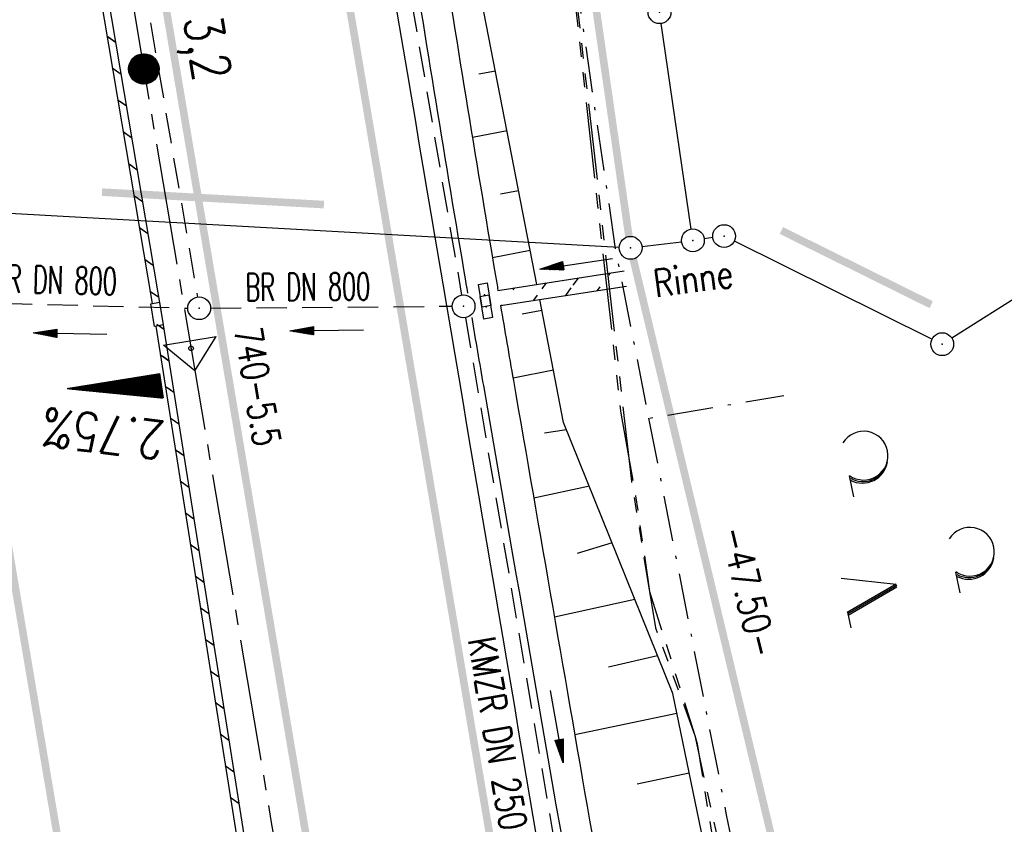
# Model space of a CAD drawing. Extents: x 447258 to 447844, y 441190 to 442763.
# Tile 114 of 123: x 447438 to 447503, y 442061 to 442114. Entities that reach past the tile are written whole.
import ezdxf
from ezdxf.enums import TextEntityAlignment as Align

# ---------------------------------------------------------------- set-up
doc = ezdxf.new("R2010")
doc.units = 0
doc.header["$LTSCALE"] = 2
doc.header["$MEASUREMENT"] = 0
for name, pattern in [('ACHSE', [5.5, 4, -0.5, 0.5, -0.5]), ('AUSGEZOGEN', [0]), ('BAB-FM2', [2.6, 1.5, -0.5, 0.1, -0.5]), ('GEMARKBAB', [3.7, 2, -0.5, 0.1, -0.5, 0.1, -0.5]), ('GESTRICH-X2', [1.5, 1, -0.5]), ('PHANTOMX2', [5, 2.5, -0.5, 0.5, -0.5, 0.5, -0.5])]:
    doc.linetypes.add(name, pattern=pattern)
doc.layers.get('0').update_dxf_attribs({"linetype": 'AUSGEZOGEN'})
for name, color, linetype in [('207-ABSTAND', 8, 'AUSGEZOGEN'), ('207-GEMARKGRZ', 7, 'GEMARKBAB'), ('207-GRENZL', 8, 'AUSGEZOGEN'), ('207-GRENZL-BAB', 7, 'AUSGEZOGEN'), ('207-GRENZP', 8, 'AUSGEZOGEN'), ('207-GRENZP-BAB', 7, 'AUSGEZOGEN'), ('ACHSETOP', 250, 'ACHSE'), ('BAB_FM', 5, 'BAB-FM2'), ('BOESCHG', 250, 'AUSGEZOGEN'), ('DURCHL', 200, 'GESTRICH-X2'), ('FBRTOP', 250, 'AUSGEZOGEN'), ('GEF', 1, 'AUSGEZOGEN'), ('HEKT_B', 250, 'CONTINUOUS'), ('KANAL', 7, 'GESTRICH-X2'), ('Lichtwellenleiter COLT', 46, 'PHANTOMX2'), ('Lichtwellenleiter GLH', 46, 'PHANTOMX2'), ('MULDE', 250, 'AUSGEZOGEN'), ('Netzknoten_PKT', 7, 'CONTINUOUS'), ('Netzknoten_PKT-NR', 7, 'CONTINUOUS'), ('Netzknoten_SIGNATUR', 7, 'CONTINUOUS'), ('PFEIL', 7, 'CONTINUOUS'), ('PFEILTOP', 200, 'AUSGEZOGEN'), ('Rinne', 200, 'CONTINUOUS'), ('SCHLITZRINNE', 200, 'AUSGEZOGEN'), ('SCHSYMBOL', 200, 'AUSGEZOGEN'), ('TEXTO', 4, 'CONTINUOUS'), ('WALD', 8, 'AUSGEZOGEN')]:
    doc.layers.add(name, color=color, linetype=linetype)
doc.styles.add('ROMANS', font='romans.shx', dxfattribs={"width": 0.8})

# ---------------------------------------------------------------- blocks, each defined once
blk = doc.blocks.new('*X15')
at = {"color": 0}
for p, q in [((212.234, 257.394), (213.242, 258.402)), ((212.236, 257.466), (213.169, 258.4)), ((212.237, 257.326), (213.31, 258.399)), ((212.244, 257.262), (213.373, 258.392)), ((212.244, 257.545), (213.09, 258.391)), ((212.254, 257.202), (213.434, 258.381)), ((212.261, 257.633), (213.003, 258.375)), ((212.268, 257.145), (213.491, 258.368)), ((212.284, 257.09), (213.545, 258.351)), ((212.29, 257.732), (212.903, 258.346)), ((212.303, 257.038), (213.597, 258.333)), ((212.324, 256.988), (213.647, 258.312)), ((212.343, 257.856), (212.779, 258.293)), ((212.347, 256.941), (213.694, 258.288)), ((212.372, 256.895), (213.74, 258.263)), ((212.399, 256.852), (213.783, 258.236)), ((212.428, 256.81), (213.825, 258.207)), ((212.459, 256.77), (213.865, 258.176)), ((212.492, 256.732), (213.903, 258.143)), ((212.526, 256.696), (213.939, 258.109)), ((212.563, 256.662), (213.974, 258.073)), ((212.601, 256.629), (214.006, 258.035)), ((212.64, 256.598), (214.037, 257.995)), ((212.682, 256.569), (214.066, 257.953)), ((212.726, 256.542), (214.093, 257.91)), ((212.771, 256.517), (214.119, 257.864)), ((212.819, 256.493), (214.142, 257.817)), ((212.868, 256.472), (214.163, 257.767)), ((212.92, 256.454), (214.182, 257.715)), ((212.975, 256.437), (214.198, 257.661)), ((213.032, 256.424), (214.211, 257.603)), ((213.092, 256.414), (214.222, 257.543)), ((213.156, 256.407), (214.229, 257.479)), ((213.224, 256.404), (214.232, 257.412)), ((213.296, 256.406), (214.23, 257.339)), ((213.375, 256.414), (214.222, 257.26)), ((213.463, 256.43), (214.205, 257.173)), ((213.563, 256.46), (214.176, 257.073)), ((213.686, 256.512), (214.123, 256.949))]:
    blk.add_line(p, q, dxfattribs=at)
blk = doc.blocks.new('SRMAST2')
at = {"color": 0}
blk.add_circle((0, 0), 0.999, dxfattribs=at)
blk.add_point((0, 0), dxfattribs=at)
blk.add_blockref('*X15', (-213.233, -257.403))
blk = doc.blocks.new('GST')
at = {"color": 0}
blk.add_circle((0, 0), 0.75, dxfattribs=at)
blk.add_point((0, 0), dxfattribs=at)
blk = doc.blocks.new('10')
blk.add_blockref('GST', (0, 0))
blk = doc.blocks.new('30')
at = {"color": 0}
for p, q in [((-0.75, -0.29), (-0.75, 0.293)), ((-0.75, 0.293), (0.753, 0.293)), ((0.753, 0.293), (0.753, -0.29)), ((0.753, -0.29), (-0.75, -0.29))]:
    blk.add_line(p, q, dxfattribs=at)
blk.add_point((0, 0), dxfattribs=at)
blk = doc.blocks.new('PFEIL2')
at = {"color": 0}
for p, q in [((0.88, 0.002), (-2.401, -0.012)), ((0.881, -0.271), (0.879, 0.276)), ((0.879, 0.276), (2.429, 0.009)), ((0.911, 0.27), (0.879, 0.265)), ((0.965, 0.261), (0.879, 0.246)), ((1.019, 0.252), (0.879, 0.228)), ((1.073, 0.242), (0.879, 0.209)), ((1.127, 0.233), (0.879, 0.191)), ((1.181, 0.224), (0.879, 0.172)), ((1.235, 0.214), (0.879, 0.154)), ((1.289, 0.205), (0.879, 0.135)), ((1.343, 0.196), (0.879, 0.117)), ((1.397, 0.187), (0.879, 0.098)), ((1.451, 0.177), (0.879, 0.08)), ((1.505, 0.168), (0.879, 0.061)), ((1.559, 0.159), (0.88, 0.043)), ((1.613, 0.149), (0.88, 0.024)), ((1.668, 0.14), (0.88, 0.006)), ((1.722, 0.131), (0.88, -0.013)), ((1.776, 0.121), (0.88, -0.031)), ((1.83, 0.112), (0.88, -0.05)), ((1.884, 0.103), (0.88, -0.068)), ((1.938, 0.094), (0.88, -0.087)), ((1.992, 0.084), (0.88, -0.105)), ((2.046, 0.075), (0.88, -0.124)), ((2.1, 0.066), (0.88, -0.142)), ((2.154, 0.056), (0.88, -0.161)), ((2.208, 0.047), (0.88, -0.179)), ((2.262, 0.038), (0.881, -0.198)), ((2.316, 0.029), (0.881, -0.216)), ((2.37, 0.019), (0.881, -0.235)), ((2.424, 0.01), (0.881, -0.253)), ((2.429, 0.009), (0.881, -0.271))]:
    blk.add_line(p, q, dxfattribs=at)
blk = doc.blocks.new('*X13')
at = {"color": 0}
for p, q in [((725.827, 193.844), (727.436, 195.453)), ((725.827, 193.853), (727.427, 195.453)), ((725.827, 193.861), (727.418, 195.453)), ((725.827, 193.87), (727.409, 195.453)), ((725.827, 193.879), (727.401, 195.453)), ((725.827, 193.888), (727.392, 195.453)), ((725.827, 193.897), (727.383, 195.453)), ((725.827, 193.906), (727.374, 195.453)), ((725.827, 193.914), (727.365, 195.453)), ((725.827, 193.923), (727.356, 195.453)), ((725.827, 193.932), (727.347, 195.453)), ((725.827, 193.941), (727.339, 195.453)), ((725.827, 193.95), (727.33, 195.453)), ((725.827, 193.959), (727.321, 195.453)), ((725.827, 193.967), (727.312, 195.453)), ((725.827, 193.976), (727.303, 195.453)), ((725.827, 193.985), (727.294, 195.453)), ((725.827, 193.994), (727.286, 195.453)), ((725.827, 194.003), (727.277, 195.453)), ((725.827, 194.012), (727.268, 195.453)), ((725.827, 194.02), (727.259, 195.453)), ((725.827, 194.029), (727.25, 195.453)), ((725.827, 194.038), (727.241, 195.453)), ((725.827, 194.047), (727.233, 195.453)), ((725.827, 194.056), (727.224, 195.453)), ((725.827, 194.065), (727.215, 195.453)), ((725.827, 194.073), (727.206, 195.453)), ((725.827, 194.082), (727.197, 195.453)), ((725.827, 194.091), (727.188, 195.453)), ((725.827, 194.1), (727.18, 195.453)), ((725.827, 194.109), (727.171, 195.453)), ((725.827, 194.118), (727.162, 195.453)), ((725.827, 194.127), (727.153, 195.453)), ((725.827, 194.135), (727.144, 195.453)), ((725.827, 194.144), (727.135, 195.453)), ((725.827, 194.153), (727.127, 195.453)), ((725.827, 194.162), (727.118, 195.453)), ((725.827, 194.171), (727.109, 195.453)), ((725.827, 194.18), (727.1, 195.453)), ((725.827, 194.188), (727.091, 195.453)), ((725.827, 194.197), (727.082, 195.453)), ((725.827, 194.206), (727.073, 195.453)), ((725.827, 194.215), (727.065, 195.453)), ((725.827, 194.224), (727.056, 195.453)), ((725.827, 194.233), (727.047, 195.453)), ((725.827, 194.241), (727.038, 195.453)), ((725.827, 194.25), (727.029, 195.453)), ((725.827, 194.259), (727.02, 195.453)), ((725.827, 194.268), (727.012, 195.453)), ((725.827, 194.277), (727.003, 195.453)), ((725.827, 194.286), (726.994, 195.453)), ((725.827, 194.294), (726.985, 195.453)), ((725.827, 194.303), (726.976, 195.453)), ((725.827, 194.312), (726.967, 195.453)), ((725.827, 194.321), (726.959, 195.453)), ((725.827, 194.33), (726.95, 195.453)), ((725.827, 194.339), (726.941, 195.453)), ((725.827, 194.348), (726.932, 195.453)), ((725.827, 194.356), (726.923, 195.453)), ((725.827, 194.365), (726.914, 195.453)), ((725.827, 194.374), (726.906, 195.453)), ((725.827, 194.383), (726.897, 195.453)), ((725.827, 194.392), (726.888, 195.453)), ((725.827, 194.401), (726.879, 195.453)), ((725.827, 194.409), (726.87, 195.453)), ((725.827, 194.418), (726.861, 195.453)), ((725.827, 194.427), (726.853, 195.453)), ((725.827, 194.436), (726.844, 195.453)), ((725.827, 194.445), (726.835, 195.453)), ((725.827, 194.454), (726.826, 195.453)), ((725.827, 194.462), (726.817, 195.453)), ((725.827, 194.471), (726.808, 195.453)), ((725.827, 194.48), (726.799, 195.453)), ((725.827, 194.489), (726.791, 195.453)), ((725.827, 194.498), (726.782, 195.453)), ((725.827, 194.507), (726.773, 195.453)), ((725.827, 194.515), (726.764, 195.453)), ((725.827, 194.524), (726.755, 195.453)), ((725.827, 194.533), (726.746, 195.453)), ((725.827, 194.542), (726.738, 195.453)), ((725.827, 194.551), (726.729, 195.453)), ((725.827, 194.56), (726.72, 195.453)), ((725.827, 194.568), (726.711, 195.453)), ((725.827, 194.577), (726.702, 195.453)), ((725.827, 194.586), (726.693, 195.453)), ((725.827, 194.595), (726.685, 195.453)), ((725.827, 194.604), (726.676, 195.453)), ((725.827, 194.613), (726.667, 195.453)), ((725.827, 194.622), (726.658, 195.453)), ((725.827, 194.63), (726.649, 195.453)), ((725.827, 194.639), (726.64, 195.453)), ((725.827, 194.648), (726.632, 195.453)), ((725.827, 194.657), (726.623, 195.453)), ((725.827, 194.666), (726.614, 195.453)), ((725.827, 194.675), (726.605, 195.453)), ((725.827, 194.683), (726.596, 195.453)), ((725.827, 194.692), (726.587, 195.453)), ((725.827, 194.701), (726.579, 195.453)), ((725.827, 194.71), (726.57, 195.453)), ((725.827, 194.719), (726.561, 195.453)), ((725.827, 194.728), (726.552, 195.453)), ((725.827, 194.736), (726.543, 195.453)), ((725.827, 194.745), (726.534, 195.453)), ((725.827, 194.754), (726.525, 195.453)), ((725.827, 194.763), (726.517, 195.453)), ((725.827, 194.772), (726.508, 195.453)), ((725.827, 194.781), (726.499, 195.453)), ((725.827, 194.789), (726.49, 195.453)), ((725.827, 194.798), (726.481, 195.453)), ((725.827, 194.807), (726.472, 195.453)), ((725.827, 194.816), (726.464, 195.453)), ((725.827, 194.825), (726.455, 195.453)), ((725.827, 194.834), (726.446, 195.453)), ((725.827, 194.842), (726.437, 195.453)), ((725.827, 194.851), (726.428, 195.453)), ((725.827, 194.86), (726.419, 195.453)), ((725.827, 194.869), (726.411, 195.453)), ((725.827, 194.878), (726.402, 195.453)), ((725.827, 194.887), (726.393, 195.453)), ((725.827, 194.896), (726.384, 195.453)), ((725.827, 194.904), (726.375, 195.453)), ((725.827, 194.913), (726.366, 195.453)), ((725.827, 194.922), (726.358, 195.453)), ((725.827, 194.931), (726.349, 195.453)), ((725.827, 194.94), (726.34, 195.453)), ((725.827, 194.949), (726.331, 195.453)), ((725.827, 194.957), (726.322, 195.453)), ((725.827, 194.966), (726.313, 195.453)), ((725.827, 194.975), (726.305, 195.453)), ((725.827, 194.984), (726.296, 195.453)), ((725.827, 194.993), (726.287, 195.453)), ((725.827, 195.002), (726.278, 195.453)), ((725.827, 195.01), (726.269, 195.453)), ((725.827, 195.019), (726.26, 195.453)), ((725.827, 195.028), (726.251, 195.453)), ((725.827, 195.037), (726.243, 195.453)), ((725.827, 195.046), (726.234, 195.453)), ((725.827, 195.055), (726.225, 195.453)), ((725.827, 195.063), (726.216, 195.453)), ((725.827, 195.072), (726.207, 195.453)), ((725.827, 195.081), (726.198, 195.453)), ((725.827, 195.09), (726.19, 195.453)), ((725.827, 195.099), (726.181, 195.453)), ((725.827, 195.108), (726.172, 195.453)), ((725.827, 195.116), (726.163, 195.453)), ((725.827, 195.125), (726.154, 195.453)), ((725.827, 195.134), (726.145, 195.453)), ((725.827, 195.143), (726.137, 195.453)), ((725.827, 195.152), (726.128, 195.453)), ((725.827, 195.161), (726.119, 195.453)), ((725.827, 195.17), (726.11, 195.453)), ((725.827, 195.178), (726.101, 195.453)), ((725.827, 195.187), (726.092, 195.453)), ((725.827, 195.196), (726.084, 195.453)), ((725.827, 195.205), (726.075, 195.453)), ((725.827, 195.214), (726.066, 195.453)), ((725.827, 195.223), (726.057, 195.453)), ((725.827, 195.231), (726.048, 195.453)), ((725.827, 195.24), (726.039, 195.453)), ((725.827, 195.249), (726.031, 195.453)), ((725.827, 195.258), (726.022, 195.453)), ((725.827, 195.267), (726.013, 195.453)), ((725.827, 195.276), (726.004, 195.453)), ((725.827, 195.284), (725.995, 195.453)), ((725.827, 195.293), (725.986, 195.453)), ((725.827, 195.302), (725.977, 195.453)), ((725.827, 195.311), (725.969, 195.453)), ((725.827, 195.32), (725.96, 195.453)), ((725.827, 195.329), (725.951, 195.453)), ((725.827, 195.337), (725.942, 195.453)), ((725.827, 195.346), (725.933, 195.453)), ((725.827, 195.355), (725.924, 195.453)), ((725.827, 195.364), (725.916, 195.453)), ((725.827, 195.373), (725.907, 195.453)), ((725.827, 195.382), (725.898, 195.453)), ((725.827, 195.39), (725.889, 195.453)), ((725.827, 195.399), (725.88, 195.453)), ((725.827, 195.408), (725.871, 195.453)), ((725.827, 195.417), (725.863, 195.453)), ((725.827, 195.426), (725.854, 195.453)), ((725.827, 195.435), (725.845, 195.453)), ((725.827, 195.444), (725.836, 195.453)), ((725.827, 193.826), (727.433, 195.433)), ((725.827, 193.817), (727.43, 195.421)), ((725.827, 193.808), (727.427, 195.409)), ((725.827, 193.799), (727.424, 195.397)), ((725.827, 193.791), (727.421, 195.385)), ((725.827, 193.782), (727.418, 195.373)), ((725.827, 193.773), (727.414, 195.361)), ((725.827, 193.764), (727.411, 195.349)), ((725.827, 193.755), (727.408, 195.337)), ((725.827, 193.746), (727.405, 195.325)), ((725.827, 193.738), (727.402, 195.313)), ((725.827, 193.729), (727.399, 195.301)), ((725.827, 193.72), (727.395, 195.289)), ((725.827, 193.711), (727.392, 195.277)), ((725.827, 193.702), (727.389, 195.265)), ((725.827, 193.693), (727.386, 195.253)), ((725.827, 193.685), (727.383, 195.241)), ((725.827, 193.676), (727.38, 195.229)), ((725.827, 193.667), (727.377, 195.217)), ((725.827, 193.658), (727.373, 195.205)), ((725.827, 193.649), (727.37, 195.193)), ((725.827, 193.64), (727.367, 195.181)), ((725.827, 193.632), (727.364, 195.169)), ((725.827, 193.623), (727.361, 195.157)), ((725.827, 193.614), (727.358, 195.145)), ((725.827, 193.605), (727.354, 195.133)), ((725.827, 193.596), (727.351, 195.121)), ((725.827, 193.587), (727.348, 195.109)), ((725.827, 193.579), (727.345, 195.097)), ((725.827, 193.57), (727.342, 195.085)), ((725.827, 193.561), (727.339, 195.073)), ((725.827, 193.552), (727.336, 195.061)), ((725.827, 193.543), (727.332, 195.049)), ((725.827, 193.534), (727.329, 195.037)), ((725.827, 193.525), (727.326, 195.025)), ((725.827, 193.517), (727.323, 195.013)), ((725.827, 193.508), (727.32, 195.001)), ((725.827, 193.499), (727.317, 194.989)), ((725.827, 193.49), (727.313, 194.977)), ((725.827, 193.481), (727.31, 194.965)), ((725.827, 193.472), (727.307, 194.953)), ((725.827, 193.464), (727.304, 194.941)), ((725.827, 193.455), (727.301, 194.929)), ((725.827, 193.446), (727.298, 194.917)), ((725.827, 193.437), (727.295, 194.905)), ((725.827, 193.428), (727.291, 194.893)), ((725.827, 193.419), (727.288, 194.881)), ((725.827, 193.411), (727.285, 194.869)), ((725.827, 193.402), (727.282, 194.857)), ((725.827, 193.393), (727.279, 194.845)), ((725.827, 193.384), (727.276, 194.833)), ((725.827, 193.375), (727.272, 194.821)), ((725.827, 193.366), (727.269, 194.809)), ((725.827, 193.358), (727.266, 194.797)), ((725.827, 193.349), (727.263, 194.785)), ((725.827, 193.34), (727.26, 194.773)), ((725.827, 193.331), (727.257, 194.761)), ((725.827, 193.322), (727.254, 194.749)), ((725.827, 193.313), (727.25, 194.737)), ((725.827, 193.305), (727.247, 194.725)), ((725.827, 193.296), (727.244, 194.713)), ((725.827, 193.287), (727.241, 194.701)), ((725.827, 193.278), (727.238, 194.689)), ((725.827, 193.269), (727.235, 194.677)), ((725.827, 193.26), (727.231, 194.665)), ((725.827, 193.251), (727.228, 194.653)), ((725.827, 193.243), (727.225, 194.641)), ((725.827, 193.234), (727.222, 194.629)), ((725.827, 193.225), (727.219, 194.617)), ((725.827, 193.216), (727.216, 194.605)), ((725.827, 193.207), (727.213, 194.593)), ((725.827, 193.198), (727.209, 194.581)), ((725.827, 193.19), (727.206, 194.569)), ((725.827, 193.181), (727.203, 194.557)), ((725.827, 193.172), (727.2, 194.545)), ((725.827, 193.163), (727.197, 194.533)), ((725.827, 193.154), (727.194, 194.521)), ((725.827, 193.145), (727.19, 194.509)), ((725.827, 193.137), (727.187, 194.497)), ((725.827, 193.128), (727.184, 194.485)), ((725.827, 193.119), (727.181, 194.473)), ((725.827, 193.11), (727.178, 194.461)), ((725.827, 193.101), (727.175, 194.449)), ((725.827, 193.092), (727.172, 194.437)), ((725.827, 193.084), (727.168, 194.425)), ((725.827, 193.075), (727.165, 194.413)), ((725.827, 193.066), (727.162, 194.401)), ((725.827, 193.057), (727.159, 194.389)), ((725.827, 193.048), (727.156, 194.377)), ((725.827, 193.039), (727.153, 194.365)), ((725.827, 193.031), (727.149, 194.353)), ((725.827, 193.022), (727.146, 194.341)), ((725.827, 193.013), (727.143, 194.329)), ((725.827, 193.004), (727.14, 194.317)), ((725.827, 192.995), (727.137, 194.305)), ((725.827, 192.986), (727.134, 194.293)), ((725.827, 192.977), (727.131, 194.281)), ((725.827, 192.969), (727.127, 194.269)), ((725.827, 192.96), (727.124, 194.257)), ((725.827, 192.951), (727.121, 194.245)), ((725.827, 192.942), (727.118, 194.233)), ((725.827, 192.933), (727.115, 194.221)), ((725.827, 192.924), (727.112, 194.209)), ((725.827, 192.916), (727.108, 194.197)), ((725.827, 192.907), (727.105, 194.185)), ((725.827, 192.898), (727.102, 194.173)), ((725.827, 192.889), (727.099, 194.161)), ((725.827, 192.88), (727.096, 194.15)), ((725.827, 192.871), (727.093, 194.138)), ((725.827, 192.863), (727.09, 194.126)), ((725.827, 192.854), (727.086, 194.114)), ((725.827, 192.845), (727.083, 194.102)), ((725.827, 192.836), (727.08, 194.09)), ((725.827, 192.827), (727.077, 194.078)), ((725.827, 192.818), (727.074, 194.066)), ((725.827, 192.81), (727.071, 194.054)), ((725.827, 192.801), (727.068, 194.042)), ((725.827, 192.792), (727.064, 194.03)), ((725.827, 192.783), (727.061, 194.018)), ((725.827, 192.774), (727.058, 194.006)), ((725.827, 192.765), (727.055, 193.994)), ((725.827, 192.757), (727.052, 193.982)), ((725.827, 192.748), (727.049, 193.97)), ((725.827, 192.739), (727.045, 193.958)), ((725.827, 192.73), (727.042, 193.946)), ((725.827, 192.721), (727.039, 193.934)), ((725.827, 192.712), (727.036, 193.922)), ((725.827, 192.703), (727.033, 193.91)), ((725.827, 192.695), (727.03, 193.898)), ((725.827, 192.686), (727.027, 193.886)), ((725.827, 192.677), (727.023, 193.874)), ((725.827, 192.668), (727.02, 193.862)), ((725.827, 192.659), (727.017, 193.85)), ((725.827, 192.65), (727.014, 193.838)), ((725.827, 192.642), (727.011, 193.826)), ((725.827, 192.633), (727.008, 193.814)), ((725.827, 192.624), (727.004, 193.802)), ((725.827, 192.615), (727.001, 193.79)), ((725.827, 192.606), (726.998, 193.778)), ((725.827, 192.597), (726.995, 193.766)), ((725.827, 192.589), (726.992, 193.754)), ((725.827, 192.58), (726.989, 193.742)), ((725.827, 192.571), (726.986, 193.73)), ((725.827, 192.562), (726.982, 193.718)), ((725.827, 192.553), (726.979, 193.706)), ((725.827, 192.544), (726.976, 193.694)), ((725.827, 192.536), (726.973, 193.682)), ((725.827, 192.527), (726.97, 193.67)), ((725.827, 192.518), (726.967, 193.658)), ((725.827, 192.509), (726.963, 193.646)), ((725.827, 192.5), (726.96, 193.634)), ((725.827, 192.491), (726.957, 193.622)), ((725.827, 192.483), (726.954, 193.61)), ((725.827, 192.474), (726.951, 193.598)), ((725.827, 192.465), (726.948, 193.586)), ((725.827, 192.456), (726.945, 193.574)), ((725.827, 192.447), (726.941, 193.562)), ((725.827, 192.438), (726.938, 193.55)), ((725.827, 192.429), (726.935, 193.538)), ((725.827, 192.421), (726.932, 193.526)), ((725.827, 192.412), (726.929, 193.514)), ((725.827, 192.403), (726.926, 193.502)), ((725.827, 192.394), (726.922, 193.49)), ((725.827, 192.385), (726.919, 193.478)), ((725.827, 192.376), (726.916, 193.466)), ((725.827, 192.368), (726.913, 193.454)), ((725.827, 192.359), (726.91, 193.442)), ((725.827, 192.35), (726.907, 193.43)), ((725.827, 192.341), (726.904, 193.418)), ((725.827, 192.332), (726.9, 193.406)), ((725.827, 192.323), (726.897, 193.394)), ((725.827, 192.315), (726.894, 193.382)), ((725.827, 192.306), (726.891, 193.37)), ((725.827, 192.297), (726.888, 193.358)), ((725.827, 192.288), (726.885, 193.346)), ((725.827, 192.279), (726.881, 193.334)), ((725.827, 192.27), (726.878, 193.322)), ((725.827, 192.262), (726.875, 193.31)), ((725.827, 192.253), (726.872, 193.298)), ((725.827, 192.244), (726.869, 193.286)), ((725.827, 192.235), (726.866, 193.274)), ((725.827, 192.226), (726.863, 193.262)), ((725.827, 192.217), (726.859, 193.25)), ((725.827, 192.209), (726.856, 193.238)), ((725.827, 192.2), (726.853, 193.226)), ((725.827, 192.191), (726.85, 193.214)), ((725.827, 192.182), (726.847, 193.202)), ((725.827, 192.173), (726.844, 193.19)), ((725.827, 192.164), (726.84, 193.178)), ((725.827, 192.155), (726.837, 193.166)), ((725.827, 192.147), (726.834, 193.154)), ((725.827, 192.138), (726.831, 193.142)), ((725.827, 192.129), (726.828, 193.13)), ((725.827, 192.12), (726.825, 193.118)), ((725.827, 192.111), (726.822, 193.106)), ((725.827, 192.102), (726.818, 193.094)), ((725.827, 192.094), (726.815, 193.082)), ((725.827, 192.085), (726.812, 193.07)), ((725.827, 192.076), (726.809, 193.058)), ((725.827, 192.067), (726.806, 193.046)), ((725.827, 192.058), (726.803, 193.034)), ((725.827, 192.049), (726.799, 193.022)), ((725.827, 192.041), (726.796, 193.01)), ((725.827, 192.032), (726.793, 192.998)), ((725.827, 192.023), (726.79, 192.986)), ((725.827, 192.014), (726.787, 192.974)), ((725.827, 192.005), (726.784, 192.962)), ((725.827, 191.996), (726.781, 192.95)), ((725.827, 191.988), (726.777, 192.938)), ((725.827, 191.979), (726.774, 192.926)), ((725.827, 191.97), (726.771, 192.914)), ((725.827, 191.961), (726.768, 192.902)), ((725.827, 191.952), (726.765, 192.89)), ((725.827, 191.943), (726.762, 192.878)), ((725.827, 191.935), (726.758, 192.866)), ((725.827, 191.926), (726.755, 192.854)), ((725.827, 191.917), (726.752, 192.842)), ((725.827, 191.908), (726.749, 192.83)), ((725.827, 191.899), (726.746, 192.818)), ((725.827, 191.89), (726.743, 192.806)), ((725.827, 191.881), (726.74, 192.794)), ((725.827, 191.873), (726.736, 192.782)), ((725.827, 191.864), (726.733, 192.77)), ((725.827, 191.855), (726.73, 192.758)), ((725.827, 191.846), (726.727, 192.746)), ((725.827, 191.837), (726.724, 192.734)), ((725.827, 191.828), (726.721, 192.722)), ((725.827, 191.82), (726.717, 192.71)), ((725.827, 191.811), (726.714, 192.698)), ((725.827, 191.802), (726.711, 192.686)), ((725.827, 191.793), (726.708, 192.674)), ((725.827, 191.784), (726.705, 192.662)), ((725.827, 191.775), (726.702, 192.65)), ((725.827, 191.767), (726.699, 192.639)), ((725.827, 191.758), (726.695, 192.627)), ((725.827, 191.749), (726.692, 192.615)), ((725.827, 191.74), (726.689, 192.603)), ((725.827, 191.731), (726.686, 192.591)), ((725.827, 191.722), (726.683, 192.579)), ((725.827, 191.714), (726.68, 192.567)), ((725.827, 191.705), (726.677, 192.555)), ((725.827, 191.696), (726.673, 192.543)), ((725.827, 191.687), (726.67, 192.531)), ((725.827, 191.678), (726.667, 192.519)), ((725.827, 191.669), (726.664, 192.507)), ((725.827, 191.66), (726.661, 192.495)), ((725.827, 191.652), (726.658, 192.483)), ((725.827, 191.643), (726.654, 192.471)), ((725.827, 191.634), (726.651, 192.459)), ((725.827, 191.625), (726.648, 192.447)), ((725.827, 191.616), (726.645, 192.435)), ((725.827, 191.607), (726.642, 192.423)), ((725.827, 191.599), (726.639, 192.411)), ((725.827, 191.59), (726.636, 192.399)), ((725.827, 191.581), (726.632, 192.387)), ((725.827, 191.572), (726.629, 192.375)), ((725.827, 191.563), (726.626, 192.363)), ((725.827, 191.554), (726.623, 192.351)), ((725.827, 191.546), (726.62, 192.339)), ((725.827, 191.537), (726.617, 192.327)), ((725.827, 191.528), (726.613, 192.315)), ((725.827, 191.519), (726.61, 192.303)), ((725.827, 191.51), (726.607, 192.291)), ((725.827, 191.501), (726.604, 192.279)), ((725.827, 191.493), (726.601, 192.267)), ((725.827, 191.484), (726.598, 192.255)), ((725.827, 191.475), (726.595, 192.243)), ((725.827, 191.466), (726.591, 192.231)), ((725.827, 191.457), (726.588, 192.219)), ((725.827, 191.448), (726.585, 192.207)), ((725.827, 191.44), (726.582, 192.195)), ((725.827, 191.431), (726.579, 192.183)), ((725.827, 191.422), (726.576, 192.171)), ((725.827, 191.413), (726.572, 192.159)), ((725.827, 191.404), (726.569, 192.147)), ((725.827, 191.395), (726.566, 192.135)), ((725.827, 191.386), (726.563, 192.123)), ((725.827, 191.378), (726.56, 192.111)), ((725.827, 191.369), (726.557, 192.099)), ((725.827, 191.36), (726.554, 192.087)), ((725.827, 191.351), (726.55, 192.075)), ((725.827, 191.342), (726.547, 192.063)), ((725.827, 191.333), (726.544, 192.051)), ((725.827, 191.325), (726.541, 192.039)), ((725.827, 191.316), (726.538, 192.027)), ((725.827, 191.307), (726.535, 192.015)), ((725.827, 191.298), (726.531, 192.003)), ((725.827, 191.289), (726.528, 191.991)), ((725.827, 191.28), (726.525, 191.979)), ((725.827, 191.272), (726.522, 191.967)), ((725.827, 191.263), (726.519, 191.955)), ((725.827, 191.254), (726.516, 191.943)), ((725.827, 191.245), (726.513, 191.931)), ((725.827, 191.236), (726.509, 191.919)), ((725.827, 191.227), (726.506, 191.907)), ((725.827, 191.219), (726.503, 191.895)), ((725.827, 191.21), (726.5, 191.883)), ((725.827, 191.201), (726.497, 191.871)), ((725.827, 191.192), (726.494, 191.859)), ((725.827, 191.183), (726.49, 191.847)), ((725.827, 191.174), (726.487, 191.835)), ((725.827, 191.166), (726.484, 191.823)), ((725.827, 191.157), (726.481, 191.811)), ((725.827, 191.148), (726.478, 191.799)), ((725.827, 191.139), (726.475, 191.787)), ((725.827, 191.13), (726.472, 191.775)), ((725.827, 191.121), (726.468, 191.763)), ((725.827, 191.112), (726.465, 191.751)), ((725.827, 191.104), (726.462, 191.739)), ((725.827, 191.095), (726.459, 191.727)), ((725.827, 191.086), (726.456, 191.715)), ((725.827, 191.077), (726.453, 191.703)), ((725.827, 191.068), (726.449, 191.691)), ((725.827, 191.059), (726.446, 191.679)), ((725.827, 191.051), (726.443, 191.667)), ((725.827, 191.042), (726.44, 191.655)), ((725.827, 191.033), (726.437, 191.643)), ((725.827, 191.024), (726.434, 191.631)), ((725.827, 191.015), (726.431, 191.619)), ((725.827, 191.006), (726.427, 191.607)), ((725.827, 190.998), (726.424, 191.595)), ((725.827, 190.989), (726.421, 191.583)), ((725.827, 190.98), (726.418, 191.571)), ((725.827, 190.971), (726.415, 191.559)), ((725.827, 190.962), (726.412, 191.547)), ((725.827, 190.953), (726.408, 191.535)), ((725.827, 190.945), (726.405, 191.523)), ((725.827, 190.936), (726.402, 191.511)), ((725.827, 190.927), (726.399, 191.499)), ((725.827, 190.918), (726.396, 191.487)), ((725.827, 190.909), (726.393, 191.475)), ((725.827, 190.9), (726.39, 191.463)), ((725.827, 190.892), (726.386, 191.451)), ((725.827, 190.883), (726.383, 191.439)), ((725.827, 190.874), (726.38, 191.427)), ((725.827, 190.865), (726.377, 191.415)), ((725.827, 190.856), (726.374, 191.403)), ((725.827, 190.847), (726.371, 191.391)), ((725.827, 190.838), (726.367, 191.379)), ((725.827, 190.83), (726.364, 191.367)), ((725.827, 190.821), (726.361, 191.355)), ((725.827, 190.812), (726.358, 191.343)), ((725.827, 190.803), (726.355, 191.331)), ((725.827, 190.794), (726.352, 191.319)), ((725.827, 190.785), (726.349, 191.307)), ((725.827, 190.777), (726.345, 191.295)), ((725.827, 190.768), (726.342, 191.283)), ((725.827, 190.759), (726.339, 191.271)), ((725.827, 190.75), (726.336, 191.259)), ((725.827, 190.741), (726.333, 191.247)), ((725.827, 190.732), (726.33, 191.235)), ((725.827, 190.724), (726.326, 191.223)), ((725.827, 190.715), (726.323, 191.211)), ((725.827, 190.706), (726.32, 191.199)), ((725.827, 190.697), (726.317, 191.187)), ((725.827, 190.688), (726.314, 191.175)), ((725.827, 190.679), (726.311, 191.163)), ((725.827, 190.671), (726.308, 191.151)), ((725.827, 190.662), (726.304, 191.139)), ((725.827, 190.653), (726.301, 191.128)), ((725.827, 190.644), (726.298, 191.116)), ((725.827, 190.635), (726.295, 191.104)), ((725.827, 190.626), (726.292, 191.092)), ((725.827, 190.618), (726.289, 191.08)), ((725.827, 190.609), (726.286, 191.068)), ((725.827, 190.6), (726.282, 191.056)), ((725.827, 190.591), (726.279, 191.044)), ((725.827, 190.582), (726.276, 191.032)), ((725.827, 190.573), (726.273, 191.02)), ((725.827, 190.564), (726.27, 191.008)), ((725.827, 190.556), (726.267, 190.996)), ((725.827, 190.547), (726.263, 190.984)), ((725.827, 190.538), (726.26, 190.972)), ((725.827, 190.529), (726.257, 190.96)), ((725.827, 190.52), (726.254, 190.948)), ((725.827, 190.511), (726.251, 190.936)), ((725.827, 190.503), (726.248, 190.924)), ((725.827, 190.494), (726.245, 190.912)), ((725.827, 190.485), (726.241, 190.9)), ((725.827, 190.476), (726.238, 190.888)), ((725.827, 190.467), (726.235, 190.876)), ((725.827, 190.458), (726.232, 190.864)), ((725.827, 190.45), (726.229, 190.852)), ((725.827, 190.441), (726.226, 190.84)), ((725.827, 190.432), (726.222, 190.828)), ((725.827, 190.423), (726.219, 190.816)), ((725.827, 190.414), (726.216, 190.804)), ((725.827, 190.405), (726.213, 190.792)), ((725.827, 190.397), (726.21, 190.78)), ((725.827, 190.388), (726.207, 190.768)), ((725.827, 190.379), (726.204, 190.756)), ((725.827, 190.37), (726.2, 190.744)), ((725.827, 190.361), (726.197, 190.732)), ((725.827, 190.352), (726.194, 190.72)), ((725.827, 190.344), (726.191, 190.708)), ((725.827, 190.335), (726.188, 190.696)), ((725.827, 190.326), (726.185, 190.684)), ((725.827, 190.317), (726.181, 190.672)), ((725.827, 190.308), (726.178, 190.66)), ((725.827, 190.299), (726.175, 190.648)), ((725.827, 190.29), (726.172, 190.636)), ((725.827, 190.282), (726.169, 190.624)), ((725.827, 190.273), (726.166, 190.612)), ((725.827, 190.264), (726.163, 190.6)), ((725.827, 190.255), (726.159, 190.588)), ((725.827, 190.246), (726.156, 190.576)), ((725.827, 190.237), (726.153, 190.564)), ((725.827, 190.229), (726.15, 190.552)), ((725.827, 190.22), (726.147, 190.54)), ((725.827, 190.211), (726.144, 190.528)), ((725.827, 190.202), (726.14, 190.516)), ((725.827, 190.193), (726.137, 190.504)), ((725.827, 190.184), (726.134, 190.492)), ((725.827, 190.176), (726.131, 190.48)), ((725.827, 190.167), (726.128, 190.468)), ((725.827, 190.158), (726.125, 190.456)), ((725.827, 190.149), (726.122, 190.444)), ((725.827, 190.14), (726.118, 190.432)), ((725.827, 190.131), (726.115, 190.42)), ((725.827, 190.123), (726.112, 190.408)), ((725.827, 190.114), (726.109, 190.396)), ((725.827, 190.105), (726.106, 190.384)), ((725.827, 190.096), (726.103, 190.372)), ((725.827, 190.087), (726.099, 190.36)), ((725.827, 190.078), (726.096, 190.348)), ((725.827, 190.07), (726.093, 190.336)), ((725.827, 190.061), (726.09, 190.324)), ((725.827, 190.052), (726.087, 190.312)), ((725.827, 190.043), (726.084, 190.3)), ((725.827, 190.034), (726.081, 190.288)), ((725.827, 190.025), (726.077, 190.276)), ((725.827, 190.016), (726.074, 190.264)), ((725.827, 190.008), (726.071, 190.252)), ((725.827, 189.999), (726.068, 190.24)), ((725.827, 189.99), (726.065, 190.228)), ((725.827, 189.981), (726.062, 190.216)), ((725.827, 189.972), (726.058, 190.204)), ((725.827, 189.963), (726.055, 190.192)), ((725.827, 189.955), (726.052, 190.18)), ((725.827, 189.946), (726.049, 190.168)), ((725.827, 189.937), (726.046, 190.156)), ((725.827, 189.928), (726.043, 190.144)), ((725.827, 189.919), (726.04, 190.132)), ((725.827, 189.91), (726.036, 190.12)), ((725.827, 189.902), (726.033, 190.108)), ((725.827, 189.893), (726.03, 190.096)), ((725.827, 189.884), (726.027, 190.084)), ((725.827, 189.875), (726.024, 190.072)), ((725.827, 189.866), (726.021, 190.06)), ((725.827, 189.857), (726.017, 190.048)), ((725.827, 189.849), (726.014, 190.036)), ((725.827, 189.84), (726.011, 190.024)), ((725.827, 189.831), (726.008, 190.012)), ((725.827, 189.822), (726.005, 190)), ((725.827, 189.813), (726.002, 189.988)), ((725.827, 189.804), (725.999, 189.976)), ((725.827, 189.796), (725.995, 189.964)), ((725.827, 189.787), (725.992, 189.952)), ((725.827, 189.778), (725.989, 189.94)), ((725.827, 189.769), (725.986, 189.928)), ((725.827, 189.76), (725.983, 189.916)), ((725.827, 189.751), (725.98, 189.904)), ((725.827, 189.742), (725.976, 189.892)), ((725.827, 189.734), (725.973, 189.88)), ((725.827, 189.725), (725.97, 189.868)), ((725.827, 189.716), (725.967, 189.856)), ((725.827, 189.707), (725.964, 189.844)), ((725.827, 189.698), (725.961, 189.832)), ((725.827, 189.689), (725.958, 189.82)), ((725.827, 189.681), (725.954, 189.808)), ((725.827, 189.672), (725.951, 189.796)), ((725.827, 189.663), (725.948, 189.784)), ((725.827, 189.654), (725.945, 189.772)), ((725.827, 189.645), (725.942, 189.76)), ((725.827, 189.636), (725.939, 189.748)), ((725.827, 189.628), (725.935, 189.736)), ((725.827, 189.619), (725.932, 189.724)), ((725.827, 189.61), (725.929, 189.712)), ((725.827, 189.601), (725.926, 189.7)), ((725.827, 189.592), (725.923, 189.688)), ((725.827, 189.583), (725.92, 189.676)), ((725.827, 189.575), (725.917, 189.664)), ((725.827, 189.566), (725.913, 189.652)), ((725.827, 189.557), (725.91, 189.64)), ((725.827, 189.548), (725.907, 189.628)), ((725.827, 189.539), (725.904, 189.616)), ((725.827, 189.53), (725.901, 189.605)), ((725.827, 189.521), (725.898, 189.593)), ((725.827, 189.513), (725.895, 189.581)), ((725.827, 189.504), (725.891, 189.569)), ((725.827, 189.495), (725.888, 189.557)), ((725.827, 189.486), (725.885, 189.545)), ((725.827, 189.477), (725.882, 189.533)), ((725.827, 189.468), (725.879, 189.521)), ((725.827, 189.46), (725.876, 189.509)), ((725.827, 189.451), (725.872, 189.497)), ((725.827, 189.442), (725.869, 189.485)), ((725.827, 189.433), (725.866, 189.473)), ((725.827, 189.424), (725.863, 189.461)), ((725.827, 189.415), (725.86, 189.449)), ((725.827, 189.407), (725.857, 189.437)), ((725.827, 189.398), (725.854, 189.425)), ((725.827, 189.389), (725.85, 189.413)), ((725.827, 189.38), (725.847, 189.401)), ((725.827, 189.371), (725.844, 189.389)), ((725.827, 189.362), (725.841, 189.377)), ((725.827, 189.354), (725.838, 189.365)), ((725.827, 189.345), (725.835, 189.353)), ((725.827, 189.336), (725.831, 189.341))]:
    blk.add_line(p, q, dxfattribs=at)
blk = doc.blocks.new('GEF')
at = {"color": 0}
for p, q in [((0.01, 0.018), (0.01, 6.148)), ((1.622, 6.148), (0.01, 0.018)), ((0.01, 6.148), (1.622, 6.148))]:
    blk.add_line(p, q, dxfattribs=at)
blk.add_blockref('*X13', (-725.817, -189.305), dxfattribs=at)
blk = doc.blocks.new('LW')
at = {"color": 0}
blk.add_line((1.183, 0.003), (2.575, 0.003), dxfattribs=at)
for centre, radius, start, end in [((0.065, 1.189), 1.6, 312.72017, 226.72491), ((0.169, 1.08), 1.681, 321.19916, 68.98443), ((0.083, 1.129), 1.668, 319.29157, 65.21007)]:
    blk.add_arc(centre, radius, start, end, dxfattribs=at)
blk = doc.blocks.new('NW')
at = {"color": 0}
for p, q in [((-1.088, 0), (-0.024, 3.474)), ((-0.024, 3.474), (1.193, -0.023)), ((0.077, 3.499), (1.294, 0.003)), ((0.189, 3.489), (1.406, -0.007)), ((1.177, -0.007), (2.227, 0.023))]:
    blk.add_line(p, q, dxfattribs=at)
blk = doc.blocks.new('PKT')
at = {"color": 0}
blk.add_circle((0, 0), 0.15, dxfattribs=at)
blk.add_point((0, 0), dxfattribs=at)
blk = doc.blocks.new('Station_Netzknoten')
at = {"layer": 'Netzknoten_SIGNATUR'}
for p, q in [((-1.75, 0.5), (1.75, 0.5)), ((0, -1.5), (-1.75, 0.5)), ((0, -1.5), (1.75, 0.5))]:
    blk.add_line(p, q, dxfattribs=at)
blk.add_point((0, 0), dxfattribs=at)

msp = doc.modelspace()

# ---------------------------------------------------------------- hatches: boundary and pattern name
at = {"layer": 'PFEILTOP'}
h = msp.add_hatch(dxfattribs=at)
h.set_pattern_fill('_USER', color=256, scale=1.5, angle=45, style=0, pattern_type=0)
h.set_pattern_definition([(53.692, (447470.8813, 442095.9897), (-1.20878, 0.88818), [])])
edge = h.paths.add_edge_path()
edge.add_line((447469.792, 442095.823), (447478.089, 442097.092))
edge.add_line((447469.951, 442094.836), (447478.24, 442096.103))
at = {"layer": 'SCHLITZRINNE'}
h = msp.add_hatch(dxfattribs=at)
h.set_pattern_fill('_USER', color=256, scale=1.5, angle=45, style=0, pattern_type=0)
h.set_pattern_definition([(324.57214, (447454.4577, 442051.7744), (0.8695163, 1.222269), [])])
edge = h.paths.add_edge_path()
edge.add_line((447334.611, 442762.617), (447342.747, 442714.535))
edge.add_line((447342.747, 442714.535), (447353.712, 442649.783))
edge.add_line((447353.712, 442649.783), (447366.661, 442573.001))
edge.add_line((447366.661, 442573.001), (447374.28, 442528.103))
edge.add_line((447374.28, 442528.103), (447381.701, 442484.189))
edge.add_line((447381.701, 442484.189), (447389.266, 442439.438))
edge.add_line((447389.266, 442439.438), (447397.611, 442390.046))
edge.add_line((447397.611, 442390.046), (447405.855, 442341.529))
edge.add_line((447405.855, 442341.529), (447414.19, 442292.224))
edge.add_line((447414.19, 442292.224), (447422.918, 442240.682))
edge.add_line((447422.918, 442240.682), (447431.342, 442190.986))
edge.add_line((447431.342, 442190.986), (447439.461, 442143.078))
edge.add_line((447439.461, 442143.078), (447447.754, 442093.977))
edge.add_line((447447.754, 442093.977), (447454.078, 442054.026))
edge.add_line((447454.078, 442054.026), (447459.728, 442020.523))
edge.add_line((447453.692, 442053.306), (447459.221, 442020.52))
edge.add_line((447459.221, 442020.52), (447459.728, 442020.523))

# ---------------------------------------------------------------- linework, layer by layer
at = {"layer": '207-GEMARKGRZ', "const_width": 0.5, "flags": 128}
for points in [[(447443.796, 442102.265), (447458.365, 442101.448)], [(447498.239, 442094.879), (447488.4, 442099.75)]]:
    msp.add_lwpolyline(points, dxfattribs=at)
at = {"layer": '207-GRENZL'}
for p, q in [((447482.482, 442099.841), (447480.508, 442113.328)), ((447483.897, 442099.279), (447483.333, 442099.201)), ((447479.244, 442098.699), (447481.846, 442099.011)), ((447498.288, 442092.623), (447485.312, 442099.047)), ((447508.066, 442098.039), (447499.594, 442092.69))]:
    msp.add_line(p, q, dxfattribs=at)
at = {"layer": '207-GRENZL-BAB'}
msp.add_line((447411.099, 442102.388), (447477.751, 442098.652), dxfattribs=at)
at = {"layer": '207-GRENZL-BAB', "const_width": 0.5, "flags": 128}
for points in [[(447452.917, 442275.948), (447478.392, 442099.352)], [(447478.675, 442097.88), (447489.385, 442053.149)]]:
    msp.add_lwpolyline(points, dxfattribs=at)
at = {"layer": 'ACHSETOP'}
msp.add_lwpolyline([(447413.147, 442307.541), (447425.67, 442233.593), (447438.192, 442159.646), (447454.889, 442061.05), (447459.063, 442036.401), (447463.237, 442011.752)], dxfattribs=at)
at = {"layer": 'BAB_FM', "flags": 128}
for points in [[(447461.009, 442209.524), (447468.474, 442160.077), (447477.512, 442098.443), (447479.685, 442087.429), (447488.559, 442088.932)], [(447479.685, 442087.429), (447484.784, 442061.415), (447487.785, 442046.719)]]:
    msp.add_lwpolyline(points, dxfattribs=at)
at = {"layer": 'BOESCHG'}
for p, q in [((447469.623, 442110.211), (447468.547, 442110.002)), ((447470.386, 442106.284), (447468.118, 442105.843)), ((447471.15, 442102.358), (447469.961, 442102.127)), ((447471.913, 442098.431), (447469.433, 442097.949)), ((447472.677, 442094.505), (447471.389, 442094.255)), ((447473.441, 442090.579), (447470.78, 442090.061)), ((447474.299, 442086.68), (447472.842, 442086.444)), ((447475.794, 442082.97), (447472.145, 442082.19)), ((447477.288, 442079.26), (447474.998, 442078.568)), ((447478.783, 442075.55), (447473.497, 442074.387)), ((447480.278, 442071.839), (447477.055, 442071.101)), ((447481.541, 442068.059), (447474.834, 442066.67)), ((447482.352, 442064.142), (447478.935, 442063.434))]:
    msp.add_line(p, q, dxfattribs=at)
for points in [[(447472.344, 442096.213), (447468.269, 442117.167), (447463.44, 442148.173), (447462.835, 442178.917), (447457.545, 442215.167), (447452.759, 442246.859)], [(447493.988, 442020.73), (447493.975, 442022.703), (447492.115, 442028.409), (447487.135, 442041.041), (447481.266, 442069.383), (447474.104, 442087.162), (447472.535, 442095.231)]]:
    msp.add_lwpolyline(points, dxfattribs=at)
at = {"layer": 'DURCHL'}
for p, q in [((447425.219, 442095.281), (447449.438, 442094.656)), ((447450.938, 442094.656), (447466.781, 442094.781))]:
    msp.add_line(p, q, dxfattribs=at)
at = {"layer": 'FBRTOP', "const_width": 0.5}
msp.add_lwpolyline([(447412.002, 442327.071), (447415.36, 442307.308, -0.000099), (447419.675, 442281.768, 0.000025), (447423.99, 442256.228, 0.000001), (447428.116, 442231.814, -0.000002), (447432.242, 442207.401, -0.000028), (447436.378, 442182.922, 0.000056), (447440.513, 442158.444, 0.000309), (447444.646, 442134.089, -0.000068), (447448.779, 442109.733, -0.000049), (447453.201, 442083.639, -0.000054), (447457.188, 442060.08, -0.000328), (447459.271, 442047.715, 0.000203), (447462.633, 442027.727, 0.000399), (447463.199, 442024.388, 0.000015), (447463.853, 442020.548, 0.00188)], format="xyb", dxfattribs=at)
for points in [[(447426.95, 442309.879), (447439.473, 442235.931), (447451.995, 442161.983), (447468.692, 442063.388), (447472.866, 442038.738), (447475.935, 442020.621)], [(447399.344, 442305.203), (447411.867, 442231.255), (447424.389, 442157.309), (447441.086, 442058.712), (447445.26, 442034.064), (447447.565, 442020.449)]]:
    msp.add_lwpolyline(points, dxfattribs=at)
at = {"layer": 'FBRTOP'}
msp.add_lwpolyline([(447429.908, 442310.38, -0.000001), (447438.257, 442261.081, -0.000003), (447442.431, 442236.432), (447454.953, 442162.484, 0.000003), (447463.302, 442113.186, -0.000005), (447471.65, 442063.888), (447475.824, 442039.239), (447478.974, 442020.639, -0.000014)], format="xyb", dxfattribs=at)
at = {"layer": 'KANAL'}
for p, q in [((447458.563, 442147.281), (447467.406, 442095.5)), ((447441.906, 442142.938), (447450.063, 442095.375)), ((447425.219, 442095.281), (447449.438, 442094.656)), ((447450.938, 442094.656), (447466.781, 442094.781)), ((447467.656, 442094.031), (447476.75, 442040.375))]:
    msp.add_line(p, q, dxfattribs=at)
at = {"layer": 'Lichtwellenleiter COLT', "flags": 128}
msp.add_lwpolyline([(447442.96, 442335.557), (447456.7, 442249.29), (447463.6, 442209.09), (447469.32, 442174.78), (447469.36, 442166.151), (447470.01, 442158.25), (447478.55, 442083.31), (447480.14, 442073.68), (447482.71, 442066.62), (447489.76, 442034.75), (447494.21, 442009.95), (447495.29, 441993.16), (447497.59, 441980.16), (447507.01, 441951.68), (447515.71, 441920.25), (447518.26, 441903.22), (447520.43, 441896.13), (447523.64, 441884.43), (447526.37, 441878.79), (447528.11, 441866.61), (447535.41, 441848.78), (447549.9, 441801.26), (447568.27, 441742.34), (447581.42, 441716.38), (447612.07, 441661.31), (447621.06, 441647.3), (447628.35, 441633.93), (447651.39, 441582.52), (447667.47, 441546.03), (447670.34, 441536.67), (447673.43, 441498.26), (447664.89, 441495.23), (447661.03, 441486.35), (447675.09, 441449.74), (447687.91, 441416.57), (447692.3, 441403.5), (447701.96, 441375.5), (447703.056, 441372.658), (447718.41, 441332.85), (447728.05, 441307.18), (447736.09, 441285.14), (447740.65, 441276.91), (447753.75, 441244.43), (447753.961, 441243.938)], dxfattribs=at)
at = {"layer": 'Lichtwellenleiter GLH', "flags": 128}
msp.add_lwpolyline([(447443.04, 442335.579), (447446.805, 442314.878), (447447.202, 442307.726), (447447.035, 442305.663), (447448.105, 442303.179), (447455.853, 442257.883), (447455.973, 442254.994), (447459.182, 442233.704), (447462.547, 442212.489), (447466.159, 442189.433), (447469.204, 442166.064), (447470.01, 442158.25), (447477.849, 442087.756), (447478.831, 442082.344), (447479.744, 442076.075), (447482.71, 442066.62), (447482.866, 442066.064), (447485.146, 442052.08), (447487.034, 442045.024), (447495.36, 441997.645), (447495.603, 441995.693), (447495.209, 441993.321), (447496.284, 441982.821), (447499.097, 441971.423), (447507.795, 441945.91), (447510.425, 441935.505), (447513.476, 441923.434), (447517.904, 441903.132), (447521.941, 441888.796), (447544.368, 441820.369), (447557.569, 441774.31), (447581.166, 441717.983), (447600.457, 441683.636), (447618.3, 441651.867), (447628.983, 441630.357), (447653.543, 441577.923), (447660.352, 441562.951), (447664.557, 441553.744), (447668.65, 441544.501), (447669.801, 441541.079), (447661.429, 441483.757), (447662.612, 441481.552), (447669.396, 441464.067), (447675.656, 441448.302), (447681.09, 441434.845), (447685.339, 441422.75), (447689.146, 441411.07), (447689.921, 441408.693), (447693.538, 441400.577), (447697.253, 441388.481), (447698.59, 441384.754), (447711.275, 441353.274), (447728.897, 441302.547), (447734.682, 441288.069), (447738.281, 441281.653), (447743.226, 441270.195), (447752.442, 441247.185), (447753.822, 441243.9)], dxfattribs=at)
at = {"layer": 'MULDE'}
for points in [[(447444.465, 442246.106, 0.000045), (447447.601, 442227.752, -0.000031), (447452.733, 442197.722, -0.000084), (447457.441, 442170.133, -0.000086), (447462.29, 442141.664, -0.003062), (447465.794, 442120.276, 0.002784), (447469.63, 442096.779, 0.000151), (447469.792, 442095.823, -0.000125)], [(447450.87, 442196.751, -0.000082), (447455.47, 442169.797, -0.000086), (447460.318, 442141.328, -0.003062), (447463.818, 442119.965, 0.002784), (447467.658, 442096.445, 0.000127), (447467.794, 442095.639, -0.000125)], [(447469.959, 442094.837, 0.000777), (447470.805, 442089.913, -0.000125), (447481.124, 442030.33, -0.000749), (447482.781, 442020.662, -0.000308)], [(447468.067, 442094.036, 0.000704), (447468.835, 442089.571, -0.000102), (447477.307, 442040.668, -0.000821)]]:
    msp.add_lwpolyline(points, format="xyb", dxfattribs=at)
at = {"layer": 'Rinne'}
for p, q in [((447469.792, 442095.823), (447478.089, 442097.092)), ((447469.951, 442094.836), (447478.24, 442096.103))]:
    msp.add_line(p, q, dxfattribs=at)
at = {"layer": 'SCHLITZRINNE'}
for p, q in [((447444.116, 442112.516), (447444.692, 442112.106)), ((447444.469, 442110.424), (447445.045, 442110.014)), ((447444.822, 442108.331), (447445.399, 442107.921)), ((447445.176, 442106.239), (447445.752, 442105.829)), ((447445.529, 442104.147), (447446.106, 442103.737)), ((447445.883, 442102.055), (447446.459, 442101.645)), ((447446.236, 442099.963), (447446.812, 442099.553)), ((447446.589, 442097.87), (447447.166, 442097.46)), ((447446.943, 442095.778), (447447.519, 442095.368)), ((447447.545, 442093.509), (447447.864, 442093.282)), ((447447.622, 442091.613), (447448.192, 442091.207)), ((447447.95, 442089.539), (447448.521, 442089.133)), ((447448.279, 442087.464), (447448.849, 442087.059)), ((447448.607, 442085.39), (447449.178, 442084.984)), ((447448.935, 442083.315), (447449.506, 442082.91)), ((447449.264, 442081.241), (447449.834, 442080.835)), ((447449.592, 442079.167), (447450.163, 442078.761)), ((447449.921, 442077.092), (447450.491, 442076.686)), ((447450.249, 442075.018), (447450.819, 442074.612)), ((447450.577, 442072.943), (447451.148, 442072.537)), ((447450.906, 442070.869), (447451.476, 442070.463)), ((447451.234, 442068.794), (447451.804, 442068.389)), ((447451.562, 442066.72), (447452.133, 442066.314)), ((447451.891, 442064.646), (447452.461, 442064.24)), ((447452.219, 442062.571), (447452.79, 442062.165))]:
    msp.add_line(p, q, dxfattribs=at)
at = {"layer": 'SCHLITZRINNE', "flags": 128}
for points in [[(447408.463, 442326.101), (447414.19, 442292.224), (447422.918, 442240.682), (447431.342, 442190.986), (447439.461, 442143.078), (447447.754, 442093.977), (447454.078, 442054.026), (447459.728, 442020.523)], [(447439.069, 442142.399), (447447.082, 442094.954)], [(447447.328, 442093.472), (447453.451, 442054.79)]]:
    msp.add_lwpolyline(points, dxfattribs=at)
at = {"layer": 'SCHSYMBOL'}
msp.add_lwpolyline([(447447.57, 442095.037), (447447.821, 442093.555), (447447.246, 442093.458), (447446.995, 442094.94)], close=True, dxfattribs=at)

# ---------------------------------------------------------------- block references
at = {"layer": '207-GRENZP', "rotation": 285.3280982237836}
for p in [(447480.4, 442114.069), (447482.59, 442099.1), (447484.64, 442099.38), (447498.96, 442092.29)]:
    msp.add_blockref('GST', p, dxfattribs=at)
at = {"layer": '207-GRENZP-BAB', "rotation": 285.3280982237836}
msp.add_blockref('GST', (447478.5, 442098.61), dxfattribs=at)
at = {"layer": 'GEF', "rotation": 279.1304149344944}
msp.add_blockref('GEF', (447441.488, 442089.391), dxfattribs=at)
at = {"layer": 'HEKT_B'}
msp.add_blockref('SRMAST2', (447446.541, 442110.348), dxfattribs=at)
at = {"layer": 'Netzknoten_PKT'}
msp.add_blockref('PKT', (447449.645, 442092.019), dxfattribs=at)
at = {"layer": 'Netzknoten_SIGNATUR', "rotation": 9.59733949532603}
msp.add_blockref('Station_Netzknoten', (447449.645, 442092.019), dxfattribs=at)
at = {"layer": 'PFEIL'}
for p, rotation in [((447441.705, 442092.993), 178.5515000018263), ((447458.564, 442093.193), 180.4125999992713), ((447473.658, 442067.212), 279.6283999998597)]:
    msp.add_blockref('PFEIL2', p, dxfattribs=dict(at, rotation=rotation))
at = {"layer": 'PFEILTOP'}
for p, rotation in [((447474.942, 442097.563), 187.9314331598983), ((447441.705, 442092.993), 178.5515), ((447458.564, 442093.193), 180.4126)]:
    msp.add_blockref('PFEIL2', p, dxfattribs=dict(at, rotation=rotation))
at = {"layer": 'SCHSYMBOL'}
for name, p, rotation in [('30', (447468.915, 442095.52), 279.6116), ('GST', (447450.175, 442094.651), 279.6115999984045), ('10', (447467.532, 442094.776), 279.6116), ('30', (447469.025, 442094.733), 279.6116)]:
    msp.add_blockref(name, p, dxfattribs=dict(at, rotation=rotation))
at = {"layer": 'WALD'}
for name, p, rotation in [('LW', (447492.622, 442084.806), 281.4284303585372), ('LW', (447499.605, 442078.501), 281.4284303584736), ('NW', (447492.525, 442075.867), 280.8898648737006)]:
    msp.add_blockref(name, p, dxfattribs=dict(at, rotation=rotation))

# ---------------------------------------------------------------- texts
at = {"layer": '207-ABSTAND', "insert": (447486.258, 442076.048), "char_height": 1.8, "attachment_point": 5, "rotation": 283.4652, "style": 'ROMANS'}
msp.add_mtext('-47.50-', dxfattribs=at)
at = {"layer": 'DURCHL', "style": 'ROMANS', "width": 0.6}
for rotation, p in [(358.5515, (447440.651, 442095.61)), (0.4126, (447457.314, 442095.154))]:
    msp.add_text('BR DN 800', height=1.8, rotation=rotation, dxfattribs=at).set_placement(p, align=Align.CENTER)
at = {"layer": 'GEF', "style": 'ROMANS', "width": 0.8}
msp.add_text('2.75%%%', height=2.5, rotation=173.2825, dxfattribs=at).set_placement((447448.002, 442087.193))
at = {"layer": 'HEKT_B', "style": 'ROMANS', "width": 0.8}
msp.add_text('413,2', height=2.5, rotation=279.6115, dxfattribs=at).set_placement((447448.567, 442117.034))
at = {"layer": 'Netzknoten_PKT-NR', "style": 'ROMANS', "width": 0.75}
msp.add_text('740-5.5', height=1.8, rotation=279.60054, dxfattribs=at).set_placement((447453.782, 442085.48), align=Align.RIGHT)
at = {"layer": 'Rinne', "style": 'ROMANS', "width": 0.8}
msp.add_text('Rinne', height=1.8, rotation=7.42481, dxfattribs=at).set_placement((447480.13, 442095.37))
at = {"layer": 'TEXTO', "style": 'ROMANS', "width": 0.75}
msp.add_text('KMZR DN 250', height=1.8, rotation=279.6284, dxfattribs=at).set_placement((447468.884, 442066.599), align=Align.CENTER)

doc.saveas('drawing.dxf')
